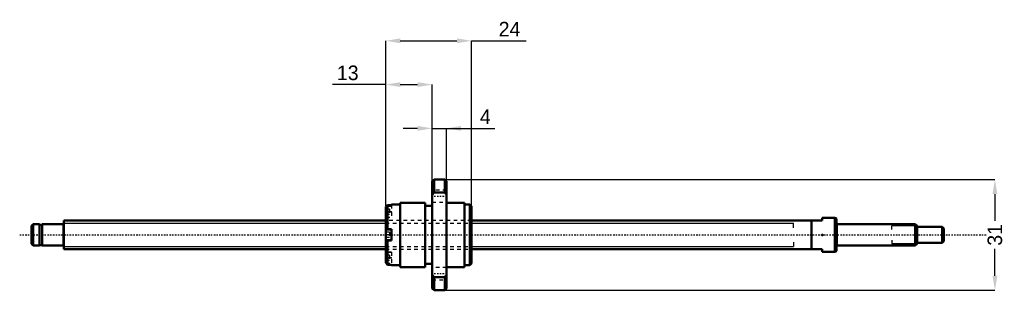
# Model space of a CAD drawing. Header units: millimetres. Extents: x -12 to 263, y -16 to 60.
import ezdxf

# ---------------------------------------------------------------- set-up
doc = ezdxf.new("R2010")
doc.units = ezdxf.units.MM
doc.linetypes.add('Center', pattern=[1.5, 0.45, -0.5, 0.05, -0.5])
doc.linetypes.add('Dashed', pattern=[2, 1, -1])
for name, color, linetype, lineweight in [('2d ConnectionPoints', 7, 'Continuous', 50), ('AM_0', 7, 'Continuous', 50), ('AM_4', 3, 'Continuous', 25), ('AM_5', 3, 'Continuous', 25), ('AM_7', 7, 'Center', 25), ('AM_9', 6, 'Dashed', 25)]:
    doc.layers.add(name, color=color, linetype=linetype, lineweight=lineweight)
doc.dimstyles.new('ISO-25', dxfattribs={"dimtxt": 2.5, "dimasz": 2.5, "dimexe": 1.25, "dimexo": 0.625, "dimtad": 1, "dimtxsty": 'Standard', "dimcen": 2.5, "dimadec": 0, "dimazin": 0, "dimtfac": 1, "dimtmove": 0, "dimatfit": 3, "dimfxl": 0, "dimarcsym": 0})

# ---------------------------------------------------------------- blocks, each defined once
blk = doc.blocks.new('1_BNK_0810_3GT_255LC5Y_Nut_0_in_BNK0810_3GT_255LC5Y_114__4')
at = {"layer": 'AM_0'}
for p, q in [((103.5, 15.5), (103, 15)), ((103, 15), (103, -15)), ((106.5, 15.5), (103.5, 15.5)), ((103.5, 15.5), (103.5, 11.84)), ((107, 15), (106.5, 15.5)), ((106.5, 15.5), (106.5, 11.84)), ((107, 15), (107, -15)), ((103, 11.18), (103.5, 11.84)), ((103.5, 11.84), (106.5, 11.84)), ((106.5, 11.84), (107, 11.18)), ((90.5, 8.35), (90, 7.84)), ((91.6, 8.35), (90.5, 8.35)), ((90.5, 8.35), (90.5, 1.6)), ((94, 8.5), (91.6, 8.5)), ((91.6, 8.5), (91.6, 8.35)), ((94, 9), (94, -9)), ((101, 9), (94, 9)), ((101, 9), (101, -9)), ((112, 9), (107, 9)), ((112, 9), (112, -9)), ((113.5, 8.5), (112, 8.5)), ((114, 8), (113.5, 8.5)), ((113.5, 8.5), (113.5, -8.5)), ((90, 7.84), (90, -7.84)), ((103, 8.1), (101, 8.1)), ((114, 8), (114, -8)), ((90, 1.6), (91.6, 1.6)), ((91.6, 1.5), (90.15, 1.5)), ((91.6, 1.6), (91.6, -1.6)), ((91.6, -1.6), (90, -1.6)), ((90.15, -1.5), (91.6, -1.5)), ((90.5, -1.6), (90.5, -8.35)), ((90, -7.84), (90.5, -8.35)), ((101, -8.1), (103, -8.1)), ((113.5, -8.5), (114, -8)), ((91.6, -8.35), (90.5, -8.35)), ((91.6, -8.35), (91.6, -8.5)), ((91.6, -8.5), (94, -8.5)), ((94, -9), (101, -9)), ((107, -9), (112, -9)), ((112, -8.5), (113.5, -8.5)), ((103.5, -11.84), (103, -11.18)), ((106.5, -11.84), (103.5, -11.84)), ((103.5, -11.84), (103.5, -15.5)), ((107, -11.18), (106.5, -11.84)), ((106.5, -11.84), (106.5, -15.5)), ((103, -15), (103.5, -15.5)), ((103.5, -15.5), (106.5, -15.5)), ((106.5, -15.5), (107, -15))]:
    blk.add_line(p, q, dxfattribs=at)
for centre, start, end in [((90.15, 1.35), 90, 180), ((90.15, -1.35), 180, 270)]:
    blk.add_arc(centre, 0.15, start, end, dxfattribs=at)
at = {"layer": 'AM_4'}
blk.add_line((90.15, 1.5), (90.15, -1.5), dxfattribs=at)
at = {"layer": 'AM_7'}
for p, q in [((102.8, 10.83), (107.2, 10.83)), ((89.92, 6.42), (91.68, 6.42)), ((89.92, -6.42), (91.68, -6.42)), ((102.8, -10.83), (107.2, -10.83))]:
    blk.add_line(p, q, dxfattribs=at)
at = {"layer": 'AM_9'}
for p, q in [((107, 12.53), (103, 12.53)), ((91.6, 8.35), (91.6, 4.82)), ((103, 9.13), (107, 9.13)), ((91.05, 7.17), (90, 7.17)), ((91.6, 6.42), (90, 6.42)), ((91.05, 5.67), (90, 5.67)), ((91.6, 7.92), (90.15, 7.92)), ((90.15, 7.92), (90.15, 4.92)), ((91.05, 7.17), (91.05, 5.67)), ((90, 4.82), (91.6, 4.82)), ((114, 4), (90, 4)), ((90.15, 4.92), (91.6, 4.92)), ((91.05, 0.75), (90, 0.75)), ((91.05, 0), (90, 0)), ((91.05, 0.75), (91.05, -0.75)), ((91.05, -0.75), (90, -0.75)), ((90, -4), (114, -4)), ((91.6, -4.82), (90, -4.82)), ((90.15, -4.92), (90.15, -7.92)), ((91.6, -4.92), (90.15, -4.92)), ((91.6, -4.82), (91.6, -8.35)), ((91.05, -5.67), (90, -5.67)), ((91.6, -6.42), (90, -6.42)), ((91.05, -7.17), (90, -7.17)), ((90.15, -7.92), (91.6, -7.92)), ((91.05, -5.67), (91.05, -7.17)), ((107, -9.13), (103, -9.13)), ((103, -12.53), (107, -12.53))]:
    blk.add_line(p, q, dxfattribs=at)
for centre, start, end in [((90.15, 7.77), 90, 180), ((90.15, 5.06), 180, 270), ((90.15, -5.06), 90, 180), ((90.15, -7.77), 180, 270)]:
    blk.add_arc(centre, 0.15, start, end, dxfattribs=at)
blk = doc.blocks.new('2_BNK_0810_3GT_255LC5Y_Shaft_0_in_BNK0810_3GT_255LC5Y_114__4')
at = {"layer": 'AM_0'}
for p, q in [((-8.5, 3), (-9, 2.5)), ((-8.5, 3), (-8.5, -3)), ((-6.8, 3), (-8.5, 3)), ((-6.8, 3), (-6.8, -3)), ((-6, 2.85), (-6.8, 2.85)), ((-6, 3), (-6, -3)), ((-0.2, 3), (-6, 3)), ((0, 4), (0, -4)), ((90, 4), (0, 4)), ((212, 4), (114, 4)), ((209, 4), (209, -4)), ((215.5, 4.75), (212, 4.75)), ((212, 4.75), (212, 4)), ((216, 4.461), (215.5, 4.75)), ((215.5, 4.75), (215.5, -4.75)), ((216, 4.461), (216, -4.461)), ((238, 3), (216.2, 3)), ((238.5, 2.5), (238, 3)), ((238, 3), (238, -3)), ((-9, 2.5), (-9, -2.5)), ((238.5, 2.5), (238.5, -2.5)), ((245.5, 2.25), (238.5, 2.25)), ((245.5, 2.25), (245.5, -2.25)), ((246, 1.75), (245.5, 2.25)), ((246, 1.75), (246, -1.75)), ((-9, -2.5), (-8.5, -3)), ((238, -3), (238.5, -2.5)), ((238.5, -2.25), (245.5, -2.25)), ((245.5, -2.25), (246, -1.75)), ((-8.5, -3), (-6.8, -3)), ((-6.8, -2.85), (-6, -2.85)), ((-6, -3), (-0.2, -3)), ((0, -4), (90, -4)), ((114, -4), (212, -4)), ((212, -4), (212, -4.75)), ((212, -4.75), (215.5, -4.75)), ((215.5, -4.75), (216, -4.461)), ((216.2, -3), (238, -3))]:
    blk.add_line(p, q, dxfattribs=at)
for centre, start, end in [((-0.2, 3.2), 270, 360), ((216.2, 3.2), 180, 270), ((-0.2, -3.2), 0, 90), ((216.2, -3.2), 90, 180)]:
    blk.add_arc(centre, 0.2, start, end, dxfattribs=at)
at = {"layer": 'AM_4'}
for p, q in [((-0.2, 3), (-0.2, -3)), ((216.2, 3), (216.2, -3))]:
    blk.add_line(p, q, dxfattribs=at)
at = {"layer": 'AM_5'}
for p, q in [((0, 3.233), (90, 3.233)), ((114, 3.233), (204, 3.233)), ((204, 2), (204, 3.233)), ((238.46, 2.54), (231.5, 2.54)), ((231.5, 1.5), (231.5, 2.54)), ((204, -2), (204, -3.233)), ((231.5, -1.5), (231.5, -2.54)), ((238.46, -2.54), (231.5, -2.54)), ((0, -3.233), (90, -3.233)), ((114, -3.233), (204, -3.233))]:
    blk.add_line(p, q, dxfattribs=at)
at = {"layer": 'AM_5', "linetype": 'Dashed'}
for p, q in [((90, 3.233), (114, 3.233)), ((90, -3.233), (114, -3.233))]:
    blk.add_line(p, q, dxfattribs=at)
at = {"layer": 'AM_7'}
blk.add_line((-12.3, 0), (258.3, 0), dxfattribs=at)
at = {"layer": 'AM_9'}
for p, q in [((114, 4), (90, 4)), ((90, -4), (114, -4))]:
    blk.add_line(p, q, dxfattribs=at)
blk = doc.blocks.new('*D3')
at = {"layer": 'AM_5', "color": 0, "lineweight": -2}
for p, q in [((106.5, 15.5), (260.28, 15.5)), ((260.28, 11.42), (260.28, 3.944)), ((260.28, -11.42), (260.28, -3.944)), ((106.5, -15.5), (260.28, -15.5))]:
    blk.add_line(p, q, dxfattribs=at)
at = {"layer": 'AM_5', "color": 0}
for points in [[(260.96, 11.42), (259.6, 11.42), (260.28, 15.5)], [(259.6, -11.42), (260.96, -11.42), (260.28, -15.5)]]:
    blk.add_solid(points, dxfattribs=at)
at = {"layer": 'Defpoints', "color": 0}
for p in [(106.5, 15.5), (106.5, -15.5), (260.28, -15.5)]:
    blk.add_point(p, dxfattribs=at)
at = {"layer": 'AM_5', "color": 0, "insert": (260.28, 0), "char_height": 4.08, "attachment_point": 5, "rotation": 90}
blk.add_mtext('31', dxfattribs=at)
blk = doc.blocks.new('*D4')
at = {"layer": 'AM_5', "color": 0, "lineweight": -2}
for p, q in [((98.92, 29.78), (94.84, 29.78)), ((103, 15), (103, 29.78)), ((103, 29.78), (107, 29.78)), ((107, 15), (107, 29.78)), ((107, 29.78), (120.52, 29.78)), ((111.08, 29.78), (115.16, 29.78))]:
    blk.add_line(p, q, dxfattribs=at)
at = {"layer": 'AM_5', "color": 0}
for points in [[(98.92, 29.1), (98.92, 30.46), (103, 29.78)], [(111.08, 30.46), (111.08, 29.1), (107, 29.78)]]:
    blk.add_solid(points, dxfattribs=at)
at = {"layer": 'Defpoints', "color": 0}
for p in [(107, 29.78), (103, 15), (107, 15)]:
    blk.add_point(p, dxfattribs=at)
at = {"layer": 'AM_5', "color": 0, "insert": (117.84, 33.04), "char_height": 4.08, "attachment_point": 5}
blk.add_mtext('4', dxfattribs=at)
blk = doc.blocks.new('*D5')
at = {"layer": 'AM_5', "color": 0, "lineweight": -2}
for p, q in [((90, 8), (90, 54.26)), ((94.08, 54.26), (109.92, 54.26)), ((114, 8), (114, 54.26)), ((114, 54.26), (129.232, 54.26))]:
    blk.add_line(p, q, dxfattribs=at)
at = {"layer": 'AM_5', "color": 0}
for points in [[(94.08, 54.94), (94.08, 53.58), (90, 54.26)], [(109.92, 53.58), (109.92, 54.94), (114, 54.26)]]:
    blk.add_solid(points, dxfattribs=at)
at = {"layer": 'Defpoints', "color": 0}
for p in [(114, 54.26), (90, 8), (114, 8)]:
    blk.add_point(p, dxfattribs=at)
at = {"layer": 'AM_5', "color": 0, "insert": (124.608, 57.524), "char_height": 4.08, "attachment_point": 5}
blk.add_mtext('24', dxfattribs=at)
blk = doc.blocks.new('*D6')
at = {"layer": 'AM_5', "color": 0, "lineweight": -2}
for p, q in [((90, 42.02), (75.16, 42.02)), ((90, 8), (90, 42.02)), ((94.08, 42.02), (98.92, 42.02)), ((103, 15), (103, 42.02))]:
    blk.add_line(p, q, dxfattribs=at)
at = {"layer": 'AM_5', "color": 0}
for points in [[(94.08, 42.7), (94.08, 41.34), (90, 42.02)], [(98.92, 41.34), (98.92, 42.7), (103, 42.02)]]:
    blk.add_solid(points, dxfattribs=at)
at = {"layer": 'Defpoints', "color": 0}
for p in [(103, 42.02), (103, 15), (90, 8)]:
    blk.add_point(p, dxfattribs=at)
at = {"layer": 'AM_5', "color": 0, "insert": (79.39, 45.28), "char_height": 4.08, "attachment_point": 5}
blk.add_mtext('13', dxfattribs=at)

msp = doc.modelspace()

# ---------------------------------------------------------------- linework, layer by layer
at = {"layer": '2d ConnectionPoints'}
for p in [(0, 0), (212, 0)]:
    msp.add_point(p, dxfattribs=at)

# ---------------------------------------------------------------- block references
for name in ['1_BNK_0810_3GT_255LC5Y_Nut_0_in_BNK0810_3GT_255LC5Y_114__4', '2_BNK_0810_3GT_255LC5Y_Shaft_0_in_BNK0810_3GT_255LC5Y_114__4']:
    msp.add_blockref(name, (0, 0))

# ---------------------------------------------------------------- dimensions: what is measured, and where the dimension line sits
at = {"layer": 'AM_5'}
for base, p1, p2, text, picture, middle in [((114, 54.26), (90, 8), (114, 8), '24', '*D5', (124.608, 54.26)), ((103, 42.02), (90, 8), (103, 15), '13', '*D6', (79.392, 42.02)), ((107, 29.78), (103, 15), (107, 15), '4', '*D4', (117.841, 29.78))]:
    dim = msp.add_linear_dim(base=base, p1=p1, p2=p2, text=text, dimstyle='ISO-25', override={"dimtxt": 4.08, "dimasz": 4.08, "dimexe": 0, "dimexo": 0, "dimgap": 1.224}, dxfattribs=at)
    dim.commit()
    dim.dimension.update_dxf_attribs({"geometry": picture, "text_midpoint": middle, "dimtype": 160})
dim = msp.add_linear_dim(base=(260.28, -15.5), p1=(106.5, 15.5), p2=(106.5, -15.5), angle=90, text='31', dimstyle='ISO-25', override={"dimtxt": 4.08, "dimasz": 4.08, "dimexe": 0, "dimexo": 0, "dimgap": 1.224}, dxfattribs=at)
dim.commit()
dim.dimension.update_dxf_attribs({"geometry": '*D3', "text_midpoint": (260.28, 0), "dimtype": 160, "text_rotation": 90})

doc.saveas('drawing.dxf')
